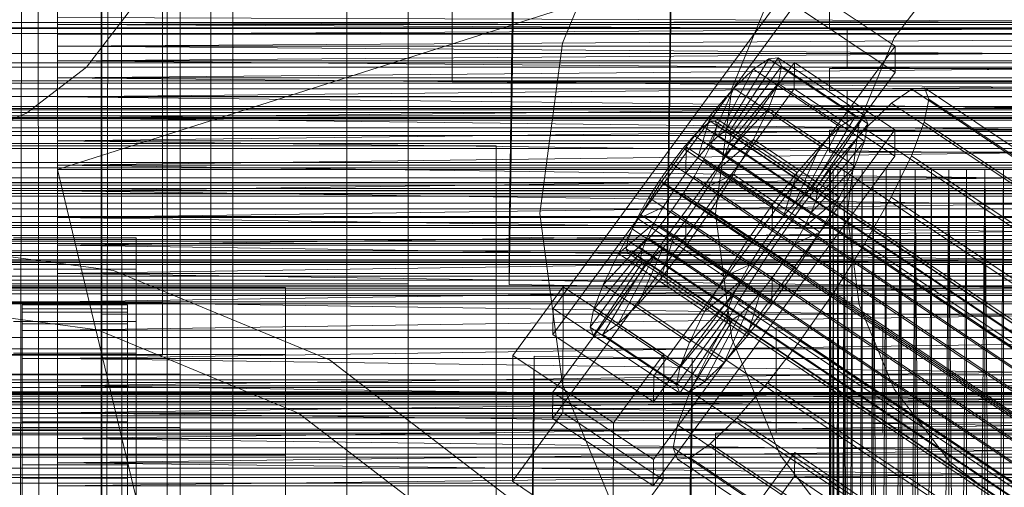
# Model space of a CAD drawing. Header units: millimetres. Extents: x -2233 to 61924, y -68080 to 6847.
# Tile 164 of 256: x -434 to -322, y -33856 to -33803. Entities that reach past the tile are written whole.
import ezdxf

# ---------------------------------------------------------------- set-up
doc = ezdxf.new("R2010")
doc.units = ezdxf.units.MM
for name, color, linetype, lineweight in [('COTAS_O', 1, 'Continuous', 0), ('frontal_briquetadora', 7, 'Continuous', 0), ('frontal_C01', 7, 'Continuous', 0), ('frontal_C02', 7, 'Continuous', 0), ('frontal_C03', 7, 'Continuous', 0), ('frontal_dosificador', 7, 'Continuous', 0), ('frontal_secador', 7, 'Continuous', 0)]:
    doc.layers.add(name, color=color, linetype=linetype, lineweight=lineweight)
doc.dimstyles.new('R19_100', dxfattribs={"dimtxt": 250, "dimasz": 150, "dimexe": 150, "dimexo": 80, "dimgap": 100, "dimtad": 1, "dimtih": 1, "dimtoh": 1, "dimdsep": 46, "dimcen": 0.09, "dimadec": 0, "dimazin": 0, "dimtfac": 1, "dimtdec": 4, "dimtofl": 0, "dimtmove": 0, "dimatfit": 3, "dimfxl": 1, "dimtolj": 1, "dimtzin": 0, "dimarcsym": 0})

# ---------------------------------------------------------------- blocks, each defined once
blk = doc.blocks.new('DIM_R27_52')
at = {"layer": 'COTAS_O'}
for p, q in [((-1725, -33700), (-1575, -33655)), ((1725, -33700), (1575, -33655)), ((-1725, -34400), (-1725, -33700)), ((-1725, -33700), (1725, -33700)), ((-1725, -33700), (-1575, -33745)), ((1725, -33700), (1575, -33745)), ((1725, -34400), (1725, -33700))]:
    blk.add_line(p, q, dxfattribs=at)
blk.add_text('3450 O', height=250, dxfattribs=at).set_placement((0, -33600))
blk = doc.blocks.new('DIM_R27_55')
at = {"layer": 'COTAS_O'}
for p, q in [((-650, -33700), (50, -33700)), ((50, -33700), (5, -33850)), ((50, -34900), (50, -33700)), ((50, -33700), (95, -33850)), ((50, -34900), (5, -34750)), ((50, -34900), (95, -34750)), ((-650, -34900), (50, -34900))]:
    blk.add_line(p, q, dxfattribs=at)
blk.add_text('1200 O', height=250, rotation=90, dxfattribs=at).set_placement((-50, -34300))
blk = doc.blocks.new('DIM_R27_56')
at = {"layer": 'COTAS_O'}
for p, q in [((-650, -34200), (-500, -34155)), ((650, -34200), (500, -34155)), ((-650, -34900), (-650, -34200)), ((-650, -34200), (650, -34200)), ((-650, -34200), (-500, -34245)), ((650, -34200), (500, -34245)), ((650, -34900), (650, -34200))]:
    blk.add_line(p, q, dxfattribs=at)
blk.add_text('1300 O', height=250, dxfattribs=at).set_placement((0, -34100))

msp = doc.modelspace()

# ---------------------------------------------------------------- linework, layer by layer
at = {"layer": 'frontal_briquetadora'}
for p, q in [((-430, -33820), (-430, -33750)), ((-430, -33750), (-430, -33844.629)), ((-430, -33750), (-430, -33841.488)), ((-430, -33750), (-430, -33838.284)), ((-430, -33750), (-430, -33835.05)), ((-430, -33750), (-430, -33831.815)), ((-430, -33750), (-430, -33828.612)), ((-430, -33750), (-430, -33825.47)), ((-430, -33750), (-430, -33822.421)), ((-430, -33750), (-430, -33819.494)), ((-430, -33750), (-430, -33816.716)), ((-430, -33750), (-430, -33814.115)), ((-430, -33750), (-430, -33811.715)), ((-430, -33750), (-430, -33809.54)), ((-430, -33750), (-430, -33807.611)), ((-430, -33750), (-430, -33805.946)), ((-430, -33750), (-430, -33804.562)), ((-430, -33750), (-430, -33803.471)), ((-210, -33750), (-430, -33820)), ((-430, -33815.897), (-430, -33798.05)), ((-342, -33801.5), (-342, -33804)), ((-430, -33802.684), (-430, -33803.471)), ((-210, -33802.684), (-430, -33803.471)), ((-210, -33803.471), (-430, -33802.684)), ((-430, -33803.471), (-430, -33804.562)), ((-210, -33803.471), (-430, -33804.562)), ((-210, -33803.471), (-430, -33803.471)), ((-210, -33804.562), (-430, -33803.471)), ((-339.821, -33804), (-342, -33804)), ((-338.019, -33804), (-340, -33804)), ((-340, -33804), (-340, -33808.5)), ((-333.717, -33804), (-339.821, -33804)), ((-332.47, -33804), (-338.019, -33804)), ((-324.895, -33804), (-333.717, -33804)), ((-324.45, -33804), (-332.47, -33804)), ((-315.105, -33804), (-324.895, -33804)), ((-315.55, -33804), (-324.45, -33804)), ((-430, -33804.562), (-430, -33805.946)), ((-210, -33804.562), (-430, -33805.946)), ((-210, -33804.562), (-430, -33804.562)), ((-430, -33805.946), (-430, -33807.611)), ((-210, -33805.946), (-430, -33807.611)), ((-210, -33805.946), (-430, -33805.946)), ((-210, -33807.611), (-430, -33805.946)), ((-430, -33807.611), (-430, -33809.54)), ((-210, -33807.611), (-430, -33809.54)), ((-210, -33807.611), (-430, -33807.611)), ((-430, -33807.611), (-210, -33809.54)), ((-339.821, -33808.5), (-342, -33808.5)), ((-342, -33808.5), (-342, -33811)), ((-338.019, -33808.5), (-340, -33808.5)), ((-333.717, -33808.5), (-339.821, -33808.5)), ((-332.47, -33808.5), (-338.019, -33808.5)), ((-324.895, -33808.5), (-333.717, -33808.5)), ((-324.45, -33808.5), (-332.47, -33808.5)), ((-315.105, -33808.5), (-324.895, -33808.5)), ((-315.55, -33808.5), (-324.45, -33808.5)), ((-430, -33809.54), (-430, -33811.715)), ((-210, -33809.54), (-430, -33811.715)), ((-210, -33809.54), (-430, -33809.54)), ((-430, -33809.54), (-210, -33811.715)), ((-339.821, -33811), (-342, -33811)), ((-338.019, -33811), (-340, -33811)), ((-340, -33811), (-340, -33815.5)), ((-333.717, -33811), (-339.821, -33811)), ((-332.47, -33811), (-338.019, -33811)), ((-324.895, -33811), (-333.717, -33811)), ((-324.45, -33811), (-332.47, -33811)), ((-315.105, -33811), (-324.895, -33811)), ((-315.55, -33811), (-324.45, -33811)), ((-430, -33811.715), (-430, -33814.115)), ((-210, -33811.715), (-430, -33811.715)), ((-430, -33814.115), (-210, -33811.715)), ((-430, -33811.715), (-210, -33814.115)), ((-430, -33814.115), (-430, -33816.716)), ((-210, -33814.115), (-430, -33814.115)), ((-430, -33816.716), (-210, -33814.115)), ((-430, -33814.115), (-210, -33816.716)), ((-339.821, -33815.5), (-342, -33815.5)), ((-342, -33815.5), (-342, -33818)), ((-338.019, -33815.5), (-340, -33815.5)), ((-333.717, -33815.5), (-339.821, -33815.5)), ((-332.47, -33815.5), (-338.019, -33815.5)), ((-324.895, -33815.5), (-333.717, -33815.5)), ((-324.45, -33815.5), (-332.47, -33815.5)), ((-315.105, -33815.5), (-324.895, -33815.5)), ((-315.55, -33815.5), (-324.45, -33815.5)), ((-430, -33835.05), (-430, -33815.897)), ((-430, -33816.716), (-430, -33819.494)), ((-210, -33816.716), (-430, -33816.716)), ((-430, -33819.494), (-210, -33816.716)), ((-430, -33816.716), (-210, -33819.494)), ((-339.821, -33818), (-342, -33818)), ((-338.019, -33818), (-340, -33818)), ((-340, -33818), (-340, -33990)), ((-333.717, -33818), (-339.821, -33818)), ((-332.47, -33818), (-338.019, -33818)), ((-324.895, -33818), (-333.717, -33818)), ((-324.45, -33818), (-332.47, -33818)), ((-315.105, -33818), (-324.895, -33818)), ((-315.55, -33818), (-324.45, -33818)), ((-430, -33819.494), (-430, -33822.421)), ((-210, -33819.494), (-430, -33819.494)), ((-430, -33822.421), (-210, -33819.494)), ((-430, -33819.494), (-210, -33822.421)), ((-430, -33820), (-430, -34060)), ((-430, -34260), (-430, -33820)), ((-430, -34680), (-430, -33820)), ((-430, -33820), (-430, -33855.985)), ((-430, -33820), (-430, -33853.384)), ((-430, -33820), (-430, -33850.606)), ((-430, -33820), (-430, -33847.678)), ((-430, -33844.629), (-430, -33820)), ((-430, -33820), (-223.45, -34680)), ((-210, -33820), (-430, -33820)), ((-335.556, -33820), (-430, -33820)), ((-430, -33820), (-333.957, -33820)), ((-337.006, -33820), (-430, -33820)), ((-338.292, -33820), (-430, -33820)), ((-430, -33820), (-332.223, -33820)), ((-339.402, -33820), (-430, -33820)), ((-430, -33820), (-330.371, -33820)), ((-340.325, -33820), (-430, -33820)), ((-430, -33820), (-328.419, -33820)), ((-341.053, -33820), (-430, -33820)), ((-430, -33820), (-326.386, -33820)), ((-430, -33820), (-324.292, -33820)), ((-341.577, -33820), (-430, -33820)), ((-430, -33820), (-322.156, -33820)), ((-320, -33820), (-430, -33820)), ((-341.894, -33820), (-430, -33820)), ((-342, -33820), (-430, -33820)), ((-341.894, -33820), (-342, -34060)), ((-342, -33820), (-342, -34060)), ((-341.894, -33820), (-342, -33820)), ((-342, -33820), (-341.894, -34060)), ((-341.577, -33820), (-341.894, -34060)), ((-341.894, -33820), (-341.894, -34060)), ((-341.577, -33820), (-341.894, -33820)), ((-341.894, -33820), (-341.577, -34060)), ((-341.053, -33820), (-341.577, -34060)), ((-341.577, -33820), (-341.577, -34060)), ((-341.053, -33820), (-341.577, -33820)), ((-341.577, -33820), (-341.053, -34060)), ((-340.325, -33820), (-341.053, -34060)), ((-341.053, -33820), (-341.053, -34060)), ((-340.325, -33820), (-341.053, -33820)), ((-341.053, -33820), (-340.325, -34060)), ((-339.402, -33820), (-340.325, -34060)), ((-340.325, -33820), (-340.325, -34060)), ((-339.402, -33820), (-340.325, -33820)), ((-340.325, -33820), (-339.402, -34060)), ((-338.292, -33820), (-339.402, -34060)), ((-339.402, -33820), (-339.402, -34060)), ((-338.292, -33820), (-339.402, -33820)), ((-337.006, -33820), (-338.292, -34060)), ((-338.292, -33820), (-338.292, -34060)), ((-337.006, -33820), (-338.292, -33820)), ((-335.556, -33820), (-337.006, -34060)), ((-337.006, -33820), (-337.006, -34060)), ((-335.556, -33820), (-337.006, -33820)), ((-337.006, -33820), (-335.556, -34060)), ((-333.957, -33820), (-335.556, -34060)), ((-335.556, -33820), (-335.556, -34060)), ((-333.957, -33820), (-335.556, -33820)), ((-332.223, -33820), (-333.957, -34060)), ((-333.957, -34060), (-333.957, -33820)), ((-332.223, -33820), (-333.957, -33820)), ((-333.957, -33820), (-332.223, -34060)), ((-330.371, -33820), (-332.223, -34060)), ((-332.223, -34060), (-332.223, -33820)), ((-330.371, -33820), (-332.223, -33820)), ((-332.223, -33820), (-330.371, -34060)), ((-328.419, -33820), (-330.371, -34060)), ((-330.371, -34060), (-330.371, -33820)), ((-328.419, -33820), (-330.371, -33820)), ((-326.386, -33820), (-328.419, -34060)), ((-328.419, -34060), (-328.419, -33820)), ((-326.386, -33820), (-328.419, -33820)), ((-328.419, -33820), (-326.386, -34060)), ((-324.292, -33820), (-326.386, -34060)), ((-326.386, -34060), (-326.386, -33820)), ((-324.292, -33820), (-326.386, -33820)), ((-322.156, -33820), (-324.292, -34060)), ((-324.292, -34060), (-324.292, -33820)), ((-322.156, -33820), (-324.292, -33820)), ((-324.292, -33820), (-322.156, -34060)), ((-322.156, -34060), (-322.156, -33820)), ((-320, -33820), (-322.156, -33820)), ((-430, -33822.421), (-430, -33825.47)), ((-210, -33822.421), (-430, -33822.421)), ((-430, -33825.47), (-210, -33822.421)), ((-430, -33822.421), (-210, -33825.47)), ((-430, -33825.47), (-430, -33828.612)), ((-210, -33825.47), (-430, -33825.47)), ((-430, -33828.612), (-210, -33825.47)), ((-430, -33825.47), (-210, -33828.612)), ((-430, -33828.612), (-430, -33831.815)), ((-210, -33828.612), (-430, -33828.612)), ((-430, -33831.815), (-210, -33828.612)), ((-430, -33828.612), (-210, -33831.815)), ((-430, -33831.815), (-430, -33835.05)), ((-210, -33831.815), (-430, -33835.05)), ((-210, -33831.815), (-430, -33831.815)), ((-430, -33831.815), (-210, -33835.05)), ((-430, -33835.05), (-442, -33835.05)), ((-430, -33835.05), (-430, -33854.202)), ((-210, -33835.05), (-430, -33838.284)), ((-430, -33838.284), (-430, -33835.05)), ((-430, -33835.05), (-210, -33835.05)), ((-210, -33838.284), (-430, -33835.05)), ((-210, -33838.284), (-430, -33841.488)), ((-430, -33841.488), (-430, -33838.284)), ((-430, -33838.284), (-210, -33838.284)), ((-210, -33841.488), (-430, -33844.629)), ((-430, -33844.629), (-430, -33841.488)), ((-430, -33841.488), (-210, -33841.488)), ((-210, -33844.629), (-430, -33841.488)), ((-210, -33844.629), (-430, -33847.678)), ((-430, -33847.678), (-430, -33844.629)), ((-430, -33844.629), (-210, -33844.629)), ((-210, -33847.678), (-430, -33844.629)), ((-210, -33847.678), (-430, -33850.606)), ((-430, -33850.606), (-430, -33847.678)), ((-430, -33847.678), (-210, -33847.678)), ((-210, -33850.606), (-430, -33847.678)), ((-210, -33850.606), (-430, -33853.384)), ((-430, -33853.384), (-430, -33850.606)), ((-430, -33850.606), (-210, -33850.606)), ((-210, -33853.384), (-430, -33850.606)), ((-210, -33853.384), (-430, -33855.985)), ((-430, -33855.985), (-430, -33853.384)), ((-430, -33853.384), (-210, -33853.384)), ((-210, -33855.985), (-430, -33853.384)), ((-430, -33853.384), (-430, -34060)), ((-430, -33854.202), (-430, -33872.05)), ((-430, -33858.384), (-430, -33855.985)), ((-430, -33855.985), (-210, -33855.985)), ((-430, -34060), (-430, -33855.985))]:
    msp.add_line(p, q, dxfattribs=at)
at = {"layer": 'frontal_C01'}
for p, q in [((-417.5, -33407.996), (-417.5, -34010.796)), ((-417.5, -34036.976), (-417.5, -33434.177)), ((-378.512, -33827.696), (-375.644, -33632.585)), ((-357.646, -33632.83), (-360.514, -33827.941)), ((-378.512, -33833.088), (-375.644, -33637.978)), ((-360.514, -33833.334), (-357.646, -33638.223)), ((-410, -33676.273), (-410, -33999.812)), ((-410, -34047.96), (-410, -33724.422)), ((-410, -33725.366), (-410, -34048.905)), ((-412.5, -33740.581), (-412.5, -34019.842)), ((-412.5, -34027.93), (-412.5, -33748.67)), ((-410, -34087.423), (-410, -33763.885)), ((-480, -33817.306), (-380, -33817.306)), ((-380, -33817.306), (-380, -33845.304)), ((-380, -33817.306), (-380, -33857.304)), ((-425, -33836.463), (-425, -33822.766)), ((-425, -33822.766), (425, -33822.766)), ((-425, -33834.322), (-425, -33822.766)), ((-360.514, -33827.941), (-378.512, -33827.696)), ((-378.512, -33827.696), (-378.512, -33833.088)), ((-360.514, -33833.334), (-360.514, -33827.941)), ((-378.512, -33833.088), (-360.514, -33833.334)), ((425, -33834.322), (-425, -33834.322)), ((-425, -33834.322), (-425, -33848.019)), ((-444, -33835.2), (-416, -33835.2)), ((-416, -33835.2), (-416, -33843.289)), ((-416, -33835.2), (-416, -33923.341)), ((425, -33836.463), (-425, -33836.463)), ((-425, -33836.463), (-425, -33848.019)), ((-416, -33843.289), (-444, -33843.289)), ((-416, -33931.429), (-416, -33843.289)), ((-380, -33845.304), (-480, -33845.304)), ((-380, -33857.304), (-380, -33845.304)), ((-425, -33848.019), (425, -33848.019)), ((-373.501, -33890.064), (-345.969, -33852.21)), ((-345.981, -33854.906), (-345.969, -33852.21)), ((-345.969, -33852.21), (-334.501, -33859.946)), ((-345.981, -33854.906), (-373.513, -33892.761)), ((-334.513, -33862.643), (-345.981, -33854.906))]:
    msp.add_line(p, q, dxfattribs=at)
at = {"layer": 'frontal_C02'}
for p, q in [((-410, -33505.718), (-410, -33863.38)), ((-397, -35975), (-397, -33530.372)), ((-390, -35975), (-390, -33530.372)), ((-410, -33911.107), (-410, -33553.445)), ((-410, -33686.788), (-410, -34044.45)), ((-417.5, -33692.436), (-417.5, -34231.462)), ((-418, -33694.327), (-418, -33835.166)), ((-418, -33841.127), (-418, -33700.288)), ((-412.5, -33701.408), (-412.5, -33882.773)), ((-412.5, -33891.714), (-412.5, -33710.35)), ((-417.5, -34258.348), (-417.5, -33719.322)), ((-410, -34082.632), (-410, -33724.97)), ((-416, -33751.435), (-416, -33840.401)), ((-416, -33849.343), (-416, -33760.377)), ((-373.501, -33835.805), (-345.969, -33798.283)), ((-345.969, -33798.283), (-334.501, -33805.952)), ((-345.981, -33801.263), (-373.513, -33838.786)), ((-334.513, -33808.932), (-345.981, -33801.263)), ((-334.501, -33805.952), (-362.033, -33843.474)), ((-334.501, -33805.952), (-334.513, -33808.932)), ((-353.892, -33815.635), (-348.918, -33807.375)), ((-353.378, -33815.579), (-347.835, -33807.257)), ((-348.918, -33807.375), (-350.645, -33808.562)), ((-347.835, -33807.257), (-348.918, -33807.375)), ((-348.918, -33807.375), (-339.088, -33813.948)), ((-347.835, -33807.257), (-338.005, -33813.83)), ((-347.47, -33808.216), (-347.835, -33807.257)), ((-373.539, -33845.343), (-346.008, -33807.82)), ((-354.71, -33816.197), (-350.645, -33808.562)), ((-353.205, -33816.033), (-347.47, -33808.216)), ((-350.645, -33808.562), (-352.899, -33810.738)), ((-350.645, -33808.562), (-340.816, -33815.136)), ((-347.847, -33810.188), (-347.47, -33808.216)), ((-347.47, -33808.216), (-337.64, -33814.79)), ((-346.02, -33810.801), (-346.008, -33807.82)), ((-346.008, -33807.82), (-334.539, -33815.489)), ((-362.045, -33846.455), (-334.513, -33808.932)), ((-346.02, -33810.801), (-373.551, -33848.323)), ((-355.777, -33817.228), (-352.899, -33810.738)), ((-352.899, -33810.738), (-355.525, -33813.755)), ((-353.384, -33816.967), (-347.847, -33810.188)), ((-352.899, -33810.738), (-343.069, -33817.312)), ((-348.941, -33813.038), (-347.847, -33810.188)), ((-347.847, -33810.188), (-338.017, -33816.762)), ((-334.551, -33818.47), (-346.02, -33810.801)), ((-332.629, -33810.853), (-334.938, -33812.44)), ((-331.181, -33810.695), (-332.629, -33810.853)), ((-332.629, -33810.853), (-148.32, -33934.108)), ((-330.692, -33811.978), (-331.181, -33810.695)), ((-331.181, -33810.695), (-146.872, -33933.95)), ((-331.197, -33814.614), (-330.692, -33811.978)), ((-330.692, -33811.978), (-146.383, -33935.233)), ((-353.902, -33818.317), (-348.941, -33813.038)), ((-350.678, -33816.571), (-348.941, -33813.038)), ((-348.941, -33813.038), (-339.111, -33819.611)), ((-334.938, -33812.44), (-337.95, -33815.35)), ((-334.938, -33812.44), (-150.629, -33935.695)), ((-355.525, -33813.755), (-358.345, -33817.406)), ((-357.021, -33818.657), (-355.525, -33813.755)), ((-355.525, -33813.755), (-345.695, -33820.328)), ((-339.088, -33813.948), (-344.062, -33822.208)), ((-338.005, -33813.83), (-343.549, -33822.152)), ((-340.816, -33815.136), (-339.088, -33813.948)), ((-339.088, -33813.948), (-338.005, -33813.83)), ((-338.005, -33813.83), (-337.64, -33814.79)), ((-334.539, -33815.489), (-362.071, -33853.012)), ((-356.348, -33815.102), (-357.415, -33816.133)), ((-355.53, -33814.539), (-356.348, -33815.102)), ((-356.348, -33815.102), (-142.549, -33958.077)), ((-355.017, -33814.483), (-355.53, -33814.539)), ((-355.53, -33814.539), (-141.731, -33957.515)), ((-355.022, -33815.872), (-354.844, -33814.938)), ((-354.844, -33814.938), (-355.017, -33814.483)), ((-355.017, -33814.483), (-141.218, -33957.459)), ((-354.844, -33814.938), (-141.045, -33957.913)), ((-340.816, -33815.136), (-344.88, -33822.771)), ((-337.64, -33814.79), (-343.376, -33822.607)), ((-343.069, -33817.312), (-340.816, -33815.136)), ((-337.95, -33815.35), (-341.461, -33819.382)), ((-337.64, -33814.79), (-338.017, -33816.762)), ((-337.95, -33815.35), (-153.641, -33938.604)), ((-334.539, -33815.489), (-334.551, -33818.47)), ((-332.659, -33818.423), (-331.197, -33814.614)), ((-331.197, -33814.614), (-146.887, -33937.869)), ((-357.415, -33816.133), (-358.659, -33817.561)), ((-357.415, -33816.133), (-143.617, -33959.108)), ((-355.777, -33817.228), (-354.71, -33816.197)), ((-355.541, -33817.222), (-355.022, -33815.872)), ((-355.022, -33815.872), (-141.224, -33958.847)), ((-354.725, -33819.991), (-350.678, -33816.571)), ((-354.71, -33816.197), (-353.892, -33815.635)), ((-344.88, -33822.771), (-354.71, -33816.197)), ((-353.892, -33815.635), (-353.378, -33815.579)), ((-344.062, -33822.208), (-353.892, -33815.635)), ((-353.205, -33816.033), (-353.384, -33816.967)), ((-343.549, -33822.152), (-353.378, -33815.579)), ((-353.378, -33815.579), (-353.205, -33816.033)), ((-343.376, -33822.607), (-353.205, -33816.033)), ((-352.938, -33820.547), (-350.678, -33816.571)), ((-350.678, -33816.571), (-340.848, -33823.144)), ((-358.345, -33817.406), (-361.166, -33821.443)), ((-358.659, -33817.561), (-359.995, -33819.291)), ((-358.659, -33817.561), (-144.861, -33960.537)), ((-358.345, -33817.406), (-358.357, -33820.386)), ((-348.515, -33823.98), (-358.345, -33817.406)), ((-357.021, -33818.657), (-355.777, -33817.228)), ((-356.363, -33818.895), (-355.541, -33817.222)), ((-345.947, -33823.802), (-355.777, -33817.228)), ((-355.541, -33817.222), (-141.742, -33960.197)), ((-353.384, -33816.967), (-353.902, -33818.317)), ((-343.554, -33823.541), (-353.384, -33816.967)), ((-343.069, -33817.312), (-345.947, -33823.802)), ((-345.695, -33820.328), (-343.069, -33817.312)), ((-338.017, -33816.762), (-343.554, -33823.541)), ((-338.017, -33816.762), (-339.111, -33819.611)), ((-362.083, -33855.992), (-334.551, -33818.47)), ((-358.357, -33820.386), (-357.021, -33818.657)), ((-357.434, -33820.779), (-356.363, -33818.895)), ((-347.191, -33825.231), (-357.021, -33818.657)), ((-356.363, -33818.895), (-142.565, -33961.871)), ((-353.902, -33818.317), (-354.725, -33819.991)), ((-344.073, -33824.891), (-353.902, -33818.317)), ((-334.981, -33823.147), (-332.659, -33818.423)), ((-332.659, -33818.423), (-148.35, -33941.678)), ((-359.995, -33819.291), (-361.332, -33821.203)), ((-146.196, -33962.266), (-359.995, -33819.291)), ((-354.725, -33819.991), (-355.796, -33821.874)), ((-344.895, -33826.564), (-354.725, -33819.991)), ((-341.461, -33819.382), (-345.231, -33824.263)), ((-339.111, -33819.611), (-344.073, -33824.891)), ((-341.461, -33819.382), (-157.152, -33942.637)), ((-339.111, -33819.611), (-340.848, -33823.144)), ((-359.693, -33822.299), (-358.357, -33820.386)), ((-358.68, -33822.743), (-357.434, -33820.779)), ((-358.357, -33820.386), (-348.527, -33826.96)), ((-357.434, -33820.779), (-143.635, -33963.754)), ((-355.796, -33821.874), (-352.938, -33820.547)), ((-355.569, -33824.695), (-352.938, -33820.547)), ((-352.938, -33820.547), (-343.108, -33827.12)), ((-348.515, -33823.98), (-345.695, -33820.328)), ((-345.695, -33820.328), (-347.191, -33825.231)), ((-361.166, -33821.443), (-363.797, -33825.591)), ((-361.332, -33821.203), (-362.578, -33823.168)), ((-361.332, -33821.203), (-147.533, -33964.178)), ((-359.693, -33822.299), (-361.166, -33821.443)), ((-361.166, -33821.443), (-351.336, -33828.017)), ((-355.796, -33821.874), (-357.042, -33823.839)), ((-345.966, -33828.448), (-355.796, -33821.874)), ((-344.062, -33822.208), (-344.88, -33822.771)), ((-343.549, -33822.152), (-344.062, -33822.208)), ((-343.376, -33822.607), (-343.549, -33822.152)), ((-362.578, -33823.168), (-363.648, -33825.051)), ((-362.578, -33823.168), (-148.779, -33966.143)), ((-360.939, -33824.264), (-359.693, -33822.299)), ((-360.017, -33824.656), (-358.68, -33822.743)), ((-349.863, -33828.872), (-359.693, -33822.299)), ((-358.68, -33822.743), (-144.881, -33965.719)), ((-344.88, -33822.771), (-345.947, -33823.802)), ((-340.848, -33823.144), (-344.895, -33826.564)), ((-343.554, -33823.541), (-343.376, -33822.607)), ((-340.848, -33823.144), (-343.108, -33827.12)), ((-338.003, -33828.462), (-334.981, -33823.147)), ((-334.981, -33823.147), (-150.672, -33946.401)), ((-360.939, -33824.264), (-363.797, -33825.591)), ((-362.01, -33826.147), (-360.939, -33824.264)), ((-351.109, -33830.837), (-360.939, -33824.264)), ((-357.042, -33823.839), (-358.378, -33825.751)), ((-357.042, -33823.839), (-355.569, -33824.695)), ((-347.212, -33830.413), (-357.042, -33823.839)), ((-351.336, -33828.017), (-348.515, -33823.98)), ((-345.231, -33824.263), (-349.002, -33829.66)), ((-348.527, -33826.96), (-348.515, -33823.98)), ((-345.947, -33823.802), (-347.191, -33825.231)), ((-160.922, -33947.518), (-345.231, -33824.263)), ((-344.073, -33824.891), (-343.554, -33823.541)), ((-363.797, -33825.591), (-366.057, -33829.567)), ((-363.648, -33825.051), (-364.471, -33826.725)), ((-363.797, -33825.591), (-353.967, -33832.165)), ((-363.648, -33825.051), (-149.85, -33968.027)), ((-361.352, -33826.385), (-360.017, -33824.656)), ((-360.017, -33824.656), (-146.218, -33967.631)), ((-358.39, -33828.732), (-355.569, -33824.695)), ((-355.569, -33824.695), (-345.739, -33831.268)), ((-347.191, -33825.231), (-348.527, -33826.96)), ((-344.895, -33826.564), (-344.073, -33824.891)), ((-362.01, -33826.147), (-366.057, -33829.567)), ((-364.471, -33826.725), (-364.989, -33828.075)), ((-364.471, -33826.725), (-150.672, -33969.7)), ((-362.833, -33827.821), (-362.01, -33826.147)), ((-362.596, -33827.814), (-361.352, -33826.385)), ((-352.18, -33832.721), (-362.01, -33826.147)), ((-361.352, -33826.385), (-147.554, -33969.361)), ((-358.378, -33825.751), (-359.714, -33827.481)), ((-358.378, -33825.751), (-358.39, -33828.732)), ((-348.548, -33832.325), (-358.378, -33825.751)), ((-345.966, -33828.448), (-344.895, -33826.564)), ((-435, -33827.771), (-421, -33827.771)), ((-421, -33827.771), (-421, -33831.347)), ((-421, -33827.771), (-421, -33867.862)), ((-362.833, -33827.821), (-367.794, -33833.1)), ((-363.664, -33828.845), (-362.596, -33827.814)), ((-363.351, -33829.17), (-362.833, -33827.821)), ((-353.003, -33834.394), (-362.833, -33827.821)), ((-362.596, -33827.814), (-148.798, -33970.789)), ((-359.714, -33827.481), (-361.21, -33832.383)), ((-359.714, -33827.481), (-360.958, -33828.91)), ((-349.884, -33834.054), (-359.714, -33827.481)), ((-348.527, -33826.96), (-349.863, -33828.872)), ((-343.108, -33827.12), (-345.966, -33828.448)), ((-343.108, -33827.12), (-345.739, -33831.268)), ((-364.989, -33828.075), (-365.168, -33829.009)), ((-364.989, -33828.075), (-151.191, -33971.05)), ((-364.482, -33829.407), (-363.664, -33828.845)), ((-360.958, -33828.91), (-363.836, -33835.4)), ((-363.664, -33828.845), (-149.865, -33971.82)), ((-360.958, -33828.91), (-362.025, -33829.941)), ((-361.21, -33832.383), (-358.39, -33828.732)), ((-351.128, -33835.483), (-360.958, -33828.91)), ((-358.39, -33828.732), (-348.56, -33835.305)), ((-353.967, -33832.165), (-351.336, -33828.017)), ((-351.336, -33828.017), (-349.863, -33828.872)), ((-349.863, -33828.872), (-351.109, -33830.837)), ((-347.212, -33830.413), (-345.966, -33828.448)), ((-341.52, -33834.007), (-338.003, -33828.462)), ((-338.003, -33828.462), (-153.694, -33951.717)), ((-363.53, -33830.104), (-369.265, -33837.922)), ((-363.351, -33829.17), (-368.888, -33835.95)), ((-366.057, -33829.567), (-367.794, -33833.1)), ((-362.025, -33829.941), (-366.09, -33837.576)), ((-366.057, -33829.567), (-356.228, -33836.141)), ((-365.168, -33829.009), (-364.995, -33829.463)), ((-365.168, -33829.009), (-151.369, -33971.984)), ((-364.995, -33829.463), (-364.482, -33829.407)), ((-364.995, -33829.463), (-151.196, -33972.439)), ((-364.482, -33829.407), (-150.683, -33972.383)), ((-363.53, -33830.104), (-363.351, -33829.17)), ((-363.357, -33830.559), (-363.53, -33830.104)), ((-353.7, -33836.678), (-363.53, -33830.104)), ((-353.521, -33835.744), (-363.351, -33829.17)), ((-362.025, -33829.941), (-362.843, -33830.503)), ((-352.196, -33836.514), (-362.025, -33829.941)), ((-349.002, -33829.66), (-352.519, -33835.205)), ((-349.002, -33829.66), (-164.693, -33952.915)), ((-363.357, -33830.559), (-368.9, -33838.881)), ((-362.843, -33830.503), (-367.817, -33838.763)), ((-362.843, -33830.503), (-363.357, -33830.559)), ((-353.527, -33837.133), (-363.357, -33830.559)), ((-353.014, -33837.077), (-362.843, -33830.503)), ((-353.967, -33832.165), (-351.109, -33830.837)), ((-351.109, -33830.837), (-352.18, -33832.721)), ((-348.548, -33832.325), (-347.212, -33830.413)), ((-345.739, -33831.268), (-347.212, -33830.413)), ((-421, -33831.347), (-435, -33831.347)), ((-421, -33871.438), (-421, -33831.347)), ((-356.228, -33836.141), (-353.967, -33832.165)), ((-349.884, -33834.054), (-348.548, -33832.325)), ((-345.739, -33831.268), (-348.56, -33835.305)), ((-348.56, -33835.305), (-348.548, -33832.325)), ((-456, -33833.425), (-404, -33833.425)), ((-404, -33833.425), (-404, -33852.501)), ((-404, -33833.425), (-404, -33841.062)), ((-378.086, -33841.165), (-372.35, -33833.347)), ((-372.408, -33847.654), (-372.35, -33833.347)), ((-372.35, -33833.347), (-360.882, -33841.017)), ((-367.794, -33833.1), (-368.888, -33835.95)), ((-367.794, -33833.1), (-357.964, -33839.674)), ((-363.836, -33835.4), (-361.21, -33832.383)), ((-361.21, -33832.383), (-351.38, -33838.957)), ((-356.228, -33836.141), (-352.18, -33832.721)), ((-352.18, -33832.721), (-353.003, -33834.394)), ((-357.964, -33839.674), (-353.003, -33834.394)), ((-353.003, -33834.394), (-353.521, -33835.744)), ((-351.38, -33838.957), (-349.884, -33834.054)), ((-351.128, -33835.483), (-349.884, -33834.054)), ((-345.291, -33839.404), (-341.52, -33834.007)), ((-341.52, -33834.007), (-157.211, -33957.262)), ((-418, -33835.166), (-438, -33835.166)), ((-434, -33845.381), (-434, -33835.389)), ((-434, -33835.389), (-434, -33835.835)), ((-434, -33835.389), (-422, -33835.389)), ((-434, -33836.237), (-434, -33835.389)), ((-422, -33835.835), (-422, -33835.389)), ((-422, -33835.389), (-422, -33845.381)), ((-422, -33835.389), (-422, -33836.237)), ((-418, -33841.127), (-418, -33835.166)), ((-366.09, -33837.576), (-363.836, -33835.4)), ((-363.836, -33835.4), (-354.006, -33841.973)), ((-352.519, -33835.205), (-355.541, -33840.521)), ((-354.006, -33841.973), (-351.128, -33835.483)), ((-352.519, -33835.205), (-168.21, -33958.46)), ((-352.196, -33836.514), (-351.128, -33835.483)), ((-348.56, -33835.305), (-351.38, -33838.957)), ((-434, -33845.592), (-434, -33835.835)), ((-434, -33835.835), (-434, -33837.545)), ((-434, -33835.835), (-422, -33835.835)), ((-434, -33845.782), (-434, -33836.237)), ((-434, -33836.237), (-422, -33836.237)), ((-434, -33838.321), (-434, -33836.237)), ((-422, -33837.545), (-422, -33835.835)), ((-422, -33835.835), (-422, -33845.592)), ((-422, -33836.237), (-422, -33845.782)), ((-422, -33836.237), (-422, -33838.321)), ((-373.501, -33835.805), (-373.513, -33838.786)), ((-362.033, -33843.474), (-373.501, -33835.805)), ((-368.888, -33835.95), (-369.265, -33837.922)), ((-368.888, -33835.95), (-359.058, -33842.523)), ((-359.436, -33844.495), (-353.7, -33836.678)), ((-359.058, -33842.523), (-353.521, -33835.744)), ((-357.964, -33839.674), (-356.228, -33836.141)), ((-356.26, -33844.149), (-352.196, -33836.514)), ((-353.521, -33835.744), (-353.7, -33836.678)), ((-353.7, -33836.678), (-353.527, -33837.133)), ((-353.014, -33837.077), (-352.196, -33836.514)), ((-435, -33837.308), (-421, -33837.308)), ((-434, -33846.402), (-434, -33837.545)), ((-434, -33837.545), (-434, -33840.401)), ((-434, -33837.545), (-422, -33837.545)), ((-422, -33840.401), (-422, -33837.545)), ((-422, -33837.545), (-422, -33846.402)), ((-421, -33837.308), (-421, -33840.885)), ((-421, -33837.308), (-421, -33877.399)), ((-369.265, -33837.922), (-368.9, -33838.881)), ((-369.265, -33837.922), (-359.436, -33844.495)), ((-367.817, -33838.763), (-366.09, -33837.576)), ((-366.09, -33837.576), (-356.26, -33844.149)), ((-359.07, -33845.455), (-353.527, -33837.133)), ((-357.987, -33845.337), (-353.014, -33837.077)), ((-353.527, -33837.133), (-353.014, -33837.077)), ((-434, -33846.769), (-434, -33838.321)), ((-434, -33838.321), (-422, -33838.321)), ((-434, -33841.498), (-434, -33838.321)), ((-422, -33838.321), (-422, -33846.769)), ((-422, -33838.321), (-422, -33841.498)), ((-373.513, -33838.786), (-362.045, -33846.455)), ((-368.9, -33838.881), (-367.817, -33838.763)), ((-368.9, -33838.881), (-359.07, -33845.455)), ((-367.817, -33838.763), (-357.987, -33845.337)), ((-351.38, -33838.957), (-354.006, -33841.973)), ((-359.058, -33842.523), (-357.964, -33839.674)), ((-349.061, -33844.285), (-345.291, -33839.404)), ((-345.291, -33839.404), (-160.982, -33962.659)), ((-404, -33841.062), (-456, -33841.062)), ((-416, -33840.401), (-444, -33840.401)), ((-438, -33841.127), (-418, -33841.127)), ((-421, -33840.885), (-435, -33840.885)), ((-434, -33847.755), (-434, -33840.401)), ((-434, -33840.401), (-434, -33844.209)), ((-434, -33840.401), (-422, -33840.401)), ((-422, -33844.209), (-422, -33840.401)), ((-422, -33840.401), (-422, -33847.755)), ((-421, -33880.976), (-421, -33840.885)), ((-416, -33849.343), (-416, -33840.401)), ((-404, -33860.137), (-404, -33841.062)), ((-378.512, -34034.638), (-375.644, -33841.233)), ((-378.086, -33841.165), (-378.143, -33855.471)), ((-366.618, -33848.834), (-378.086, -33841.165)), ((-375.644, -33847.194), (-375.644, -33841.233)), ((-375.644, -33841.233), (-357.646, -33841.476)), ((-360.882, -33841.017), (-366.618, -33848.834)), ((-360.882, -33841.017), (-360.939, -33855.323)), ((-355.541, -33840.521), (-357.863, -33845.244)), ((-355.541, -33840.521), (-171.232, -33963.775)), ((-434, -33848.275), (-434, -33841.498)), ((-434, -33841.498), (-422, -33841.498)), ((-434, -33845.553), (-434, -33841.498)), ((-422, -33841.498), (-422, -33848.275)), ((-422, -33841.498), (-422, -33845.553)), ((-357.646, -33841.476), (-360.514, -34034.881)), ((-357.646, -33841.476), (-357.646, -33847.437)), ((-354.006, -33841.973), (-356.26, -33844.149)), ((-362.045, -33846.455), (-362.033, -33843.474)), ((-359.436, -33844.495), (-359.058, -33842.523)), ((-434, -33849.559), (-434, -33844.209)), ((-434, -33844.209), (-434, -33848.71)), ((-434, -33844.209), (-422, -33844.209)), ((-422, -33848.71), (-422, -33844.209)), ((-422, -33844.209), (-422, -33849.559)), ((-359.07, -33845.455), (-359.436, -33844.495)), ((-356.26, -33844.149), (-357.987, -33845.337)), ((-352.572, -33848.318), (-349.061, -33844.285)), ((-349.061, -33844.285), (-164.752, -33967.54)), ((-440, -33845.381), (440, -33845.381)), ((-440, -33845.592), (440, -33845.592)), ((-440, -33845.782), (440, -33845.782)), ((-434, -33845.592), (-434, -33845.381)), ((-422, -33845.381), (-434, -33845.381)), ((-434, -33845.381), (-434, -33845.782)), ((-434, -33850.196), (-434, -33845.553)), ((-434, -33845.553), (-422, -33845.553)), ((-434, -33850.209), (-434, -33845.553)), ((-434, -33846.402), (-434, -33845.592)), ((-422, -33845.592), (-434, -33845.592)), ((-422, -33845.782), (-434, -33845.782)), ((-434, -33845.782), (-434, -33846.769)), ((-422, -33845.381), (-422, -33845.592)), ((-422, -33845.782), (-422, -33845.381)), ((-422, -33845.553), (-422, -33850.196)), ((-422, -33845.553), (-422, -33850.209)), ((-422, -33845.592), (-422, -33846.402)), ((-422, -33846.769), (-422, -33845.782)), ((-373.539, -33845.343), (-373.551, -33848.323)), ((-362.071, -33853.012), (-373.539, -33845.343)), ((-357.863, -33845.244), (-359.326, -33849.053)), ((-357.987, -33845.337), (-359.07, -33845.455)), ((-357.863, -33845.244), (-173.554, -33968.499)), ((-440, -33846.402), (440, -33846.402)), ((-440, -33846.769), (440, -33846.769)), ((-434, -33847.755), (-434, -33846.402)), ((-422, -33846.402), (-434, -33846.402)), ((-422, -33846.769), (-434, -33846.769)), ((-434, -33846.769), (-434, -33848.275)), ((-422, -33846.402), (-422, -33847.755)), ((-422, -33848.275), (-422, -33846.769)), ((-440, -33847.755), (440, -33847.755)), ((-434, -33849.559), (-434, -33847.755)), ((-422, -33847.755), (-434, -33847.755)), ((-422, -33847.755), (-422, -33849.559)), ((-378.512, -34040.599), (-375.644, -33847.194)), ((-372.408, -33847.654), (-378.143, -33855.471)), ((-357.646, -33847.437), (-375.644, -33847.194)), ((-360.939, -33855.323), (-372.408, -33847.654)), ((-360.514, -34040.842), (-357.646, -33847.437)), ((-440, -33848.275), (440, -33848.275)), ((-422, -33848.275), (-434, -33848.275)), ((-434, -33848.275), (-434, -33850.196)), ((-434, -33848.71), (-434, -33851.691)), ((-422, -33848.71), (-434, -33848.71)), ((-434, -33848.71), (-434, -33853.597)), ((-422, -33850.196), (-422, -33848.275)), ((-422, -33851.691), (-422, -33848.71)), ((-422, -33853.597), (-422, -33848.71)), ((-373.551, -33848.323), (-362.083, -33855.992)), ((-366.675, -33863.14), (-366.618, -33848.834)), ((-359.326, -33849.053), (-359.83, -33851.689)), ((-359.326, -33849.053), (-175.016, -33972.308)), ((-355.584, -33851.227), (-352.572, -33848.318)), ((-352.572, -33848.318), (-168.263, -33971.572)), ((-444, -33849.343), (-416, -33849.343)), ((-440, -33849.559), (440, -33849.559)), ((-440, -33850.196), (440, -33850.196)), ((-434, -33851.691), (-434, -33849.559)), ((-422, -33849.559), (-434, -33849.559)), ((-422, -33850.196), (-434, -33850.196)), ((-434, -33850.196), (-434, -33852.401)), ((-434, -33852.401), (-434, -33850.209)), ((-434, -33850.209), (-422, -33850.209)), ((-434, -33855.149), (-434, -33850.209)), ((-422, -33849.559), (-422, -33851.691)), ((-422, -33852.401), (-422, -33850.196)), ((-422, -33850.209), (-422, -33852.401)), ((-422, -33850.209), (-422, -33855.149)), ((-357.893, -33852.814), (-355.584, -33851.227)), ((-355.584, -33851.227), (-171.275, -33974.481)), ((-404, -33852.501), (-456, -33852.501)), ((440, -33851.691), (-440, -33851.691)), ((-440, -33852.401), (440, -33852.401)), ((-434, -33851.691), (-422, -33851.691)), ((-434, -33854.006), (-434, -33851.691)), ((-422, -33852.401), (-434, -33852.401)), ((-434, -33852.401), (-434, -33854.741)), ((-422, -33851.691), (-422, -33854.006)), ((-422, -33854.741), (-422, -33852.401)), ((-404, -33860.137), (-404, -33852.501)), ((-359.83, -33851.689), (-359.341, -33852.972)), ((-359.83, -33851.689), (-175.521, -33974.944)), ((-434, -33854.006), (-434, -33853.597)), ((-434, -33853.597), (-434, -33858.537)), ((-434, -33853.597), (-422, -33853.597)), ((-422, -33858.537), (-422, -33853.597)), ((-422, -33853.597), (-422, -33854.006)), ((-362.083, -33855.992), (-362.071, -33853.012)), ((-359.341, -33852.972), (-357.893, -33852.814)), ((-359.341, -33852.972), (-175.032, -33976.227)), ((-357.893, -33852.814), (-173.584, -33976.069)), ((-440, -33854.006), (440, -33854.006)), ((-440, -33854.741), (440, -33854.741)), ((-434, -33856.346), (-434, -33854.006)), ((-422, -33854.006), (-434, -33854.006)), ((-434, -33854.741), (-434, -33855.149)), ((-422, -33854.741), (-434, -33854.741)), ((-434, -33854.741), (-434, -33857.056)), ((-422, -33854.006), (-422, -33856.346)), ((-422, -33855.149), (-422, -33854.741)), ((-422, -33857.056), (-422, -33854.741)), ((-434, -33855.149), (-422, -33855.149)), ((-434, -33860.036), (-434, -33855.149)), ((-422, -33855.149), (-422, -33860.036)), ((-378.143, -33855.471), (-366.675, -33863.14)), ((-366.675, -33863.14), (-360.939, -33855.323))]:
    msp.add_line(p, q, dxfattribs=at)
at = {"layer": 'frontal_C03'}
for p, q in [((-1250, -33803.232), (1250, -33803.232)), ((-1250, -33803.924), (1250, -33803.924)), ((-1250, -33804.499), (1250, -33804.499)), ((1250, -33806.776), (-1250, -33806.776)), ((1250, -33807.834), (-1250, -33807.834)), ((-1250, -33808.347), (1250, -33808.347)), ((-1250, -33809.899), (1250, -33809.899)), ((1250, -33810.141), (-1250, -33810.141)), ((1250, -33810.795), (-1250, -33810.795)), ((1250, -33811.676), (-1250, -33811.676)), ((-1500, -33812.82), (1500, -33812.82)), ((-1500, -33813.045), (1500, -33813.045)), ((-1500, -33813.209), (1500, -33813.209)), ((-1500, -33813.867), (1500, -33813.867)), ((-1500, -33814.184), (1500, -33814.184)), ((-1250, -33814.379), (1250, -33814.379)), ((-1500, -33815.23), (1500, -33815.23)), ((-1500, -33815.679), (1500, -33815.679)), ((1250, -33816.111), (-1250, -33816.111)), ((-1500, -33817.043), (1500, -33817.043)), ((-1500, -33817.593), (1500, -33817.593)), ((-1500, -33819.18), (1500, -33819.18)), ((1500, -33819.794), (-1500, -33819.794)), ((-1250, -33820.919), (1250, -33820.919)), ((-1500, -33821.497), (1500, -33821.497)), ((-1500, -33822.132), (1500, -33822.132)), ((1250, -33821.482), (-1250, -33821.482)), ((1250, -33822.364), (-1250, -33822.364)), ((-1250, -33822.711), (1250, -33822.711)), ((1250, -33823.017), (-1250, -33823.017)), ((-1500, -33823.836), (1500, -33823.836)), ((-1500, -33824.45), (1500, -33824.45)), ((1250, -33825.325), (-1250, -33825.325)), ((-1500, -33826.037), (1500, -33826.037)), ((-1500, -33826.587), (1500, -33826.587)), ((-1250, -33826.382), (1250, -33826.382)), ((-1250, -33827.519), (1250, -33827.519)), ((-1500, -33827.95), (1500, -33827.95)), ((-1500, -33828.399), (1500, -33828.399)), ((-1500, -33829.445), (1500, -33829.445)), ((-1500, -33829.763), (1500, -33829.763)), ((1250, -33829.234), (-1250, -33829.234)), ((-1250, -33829.25), (1250, -33829.25)), ((-1500, -33830.421), (1500, -33830.421)), ((-1500, -33830.585), (1500, -33830.585)), ((-1500, -33830.809), (1500, -33830.809)), ((1250, -33830.291), (-1250, -33830.291)), ((1250, -33832.599), (-1250, -33832.599)), ((1250, -33833.252), (-1250, -33833.252)), ((-1250, -33833.731), (1250, -33833.731)), ((1250, -33834.134), (-1250, -33834.134)), ((-1250, -33835.283), (1250, -33835.283)), ((-1250, -33839.131), (1250, -33839.131)), ((-1250, -33840.398), (1250, -33840.398)), ((-1250, -33843.35), (1250, -33843.35)), ((1250, -33843.94), (-1250, -33843.94)), ((-1250, -33844.246), (1250, -33844.246)), ((1250, -33844.821), (-1250, -33844.821)), ((1250, -33845.475), (-1250, -33845.475)), ((-1250, -33846.102), (1250, -33846.102)), ((-1250, -33846.566), (1250, -33846.566)), ((-1250, -33847.199), (1250, -33847.199)), ((1250, -33847.782), (-1250, -33847.782)), ((-1250, -33848.84), (1250, -33848.84)), ((1250, -33851.692), (-1250, -33851.692)), ((1250, -33852.749), (-1250, -33852.749)), ((1250, -33855.056), (-1250, -33855.056)), ((1250, -33855.71), (-1250, -33855.71))]:
    msp.add_line(p, q, dxfattribs=at)
at = {"layer": 'frontal_dosificador'}
for p, q in [((-385, -33810), (-385, -33725)), ((-390, -33833), (-390, -33788)), ((-364.952, -33787.5), (-372.444, -33805.589)), ((-347.631, -33797.5), (-353.126, -33810.765)), ((-328.284, -33796.716), (-334.641, -33805)), ((-426.665, -33808.335), (-421.421, -33801.5)), ((-334.641, -33805), (-338.637, -33814.647)), ((-372.444, -33805.589), (-375, -33825)), ((-433.5, -33813.579), (-426.665, -33808.335)), ((-215, -33810), (-385, -33810)), ((-353.126, -33810.765), (-355, -33825)), ((-441.459, -33816.876), (-433.5, -33813.579)), ((-338.637, -33814.647), (-340, -33825)), ((-375, -33825), (-372.444, -33844.411)), ((-355, -33825), (-353.126, -33839.235)), ((-340, -33825), (-338.637, -33835.353)), ((-423.6, -33831.476), (-450, -33828)), ((-399, -33841.665), (-423.6, -33831.476)), ((-390, -33833), (-490, -33833)), ((-425.412, -33838.237), (-450, -33835)), ((-338.637, -33835.353), (-334.641, -33845)), ((-402.5, -33847.728), (-425.412, -33838.237)), ((-342, -33838), (-348.062, -33838)), ((-348.062, -33850), (-348.062, -33838)), ((-342, -33838), (-335.938, -33838)), ((-342, -33838), (-342, -33850)), ((-335.938, -33850), (-335.938, -33838)), ((-353.126, -33839.235), (-347.631, -33852.5)), ((-377.875, -33857.875), (-399, -33841.665)), ((-372.444, -33844.411), (-364.952, -33862.5)), ((-334.641, -33845), (-328.284, -33853.284)), ((-382.825, -33862.825), (-402.5, -33847.728)), ((-380, -33850), (-520, -33850)), ((-380, -33990), (-380, -33850)), ((-245, -33850), (-355, -33850)), ((-355, -33885), (-355, -33850)), ((-342, -33850), (-348.062, -33850)), ((-335.938, -33850), (-342, -33850)), ((-347.631, -33852.5), (-338.891, -33863.891)), ((-328.284, -33853.284), (-320, -33859.641))]:
    msp.add_line(p, q, dxfattribs=at)
at = {"layer": 'frontal_secador'}
for p, q in [((-433.02, -33225.78), (-435, -34283)), ((-433.02, -33225.78), (-431.48, -34297.08)), ((-423.38, -33233.82), (-425, -34277)), ((-423.38, -33233.82), (-422.12, -34288.52)), ((-424.82, -33239.58), (-425, -34277)), ((-425, -34277), (-425, -33243)), ((1360, -33803.853), (-1360, -33803.853)), ((1360, -33813.5), (-1360, -33813.5)), ((1250, -33814.076), (-1250, -33814.076)), ((1360, -33821.784), (-1360, -33821.784)), ((1360, -33828.141), (-1360, -33828.141)), ((1360, -33832.137), (-1360, -33832.137)), ((1250, -33833.25), (-1250, -33833.25)), ((1360, -33833.5), (-1360, -33833.5)), ((1250, -33849.715), (-1250, -33849.715))]:
    msp.add_line(p, q, dxfattribs=at)

# ---------------------------------------------------------------- dimensions: what is measured, and where the dimension line sits
at = {"layer": 'COTAS_O'}
for p1, p2, distance, picture, middle in [((-650, -34900), (-650, -33700), -700, 'DIM_R27_55', (50, -34300)), ((-1725, -34400), (1725, -34400), 700, 'DIM_R27_52', (0, -33700)), ((-650, -34900), (650, -34900), 700, 'DIM_R27_56', (0, -34200))]:
    dim = msp.add_aligned_dim(p1=p1, p2=p2, distance=distance, text='<> O', dimstyle='R19_100', dxfattribs=at)
    dim.commit()
    dim.dimension.update_dxf_attribs({"geometry": picture, "text_midpoint": middle})

doc.saveas('drawing.dxf')
